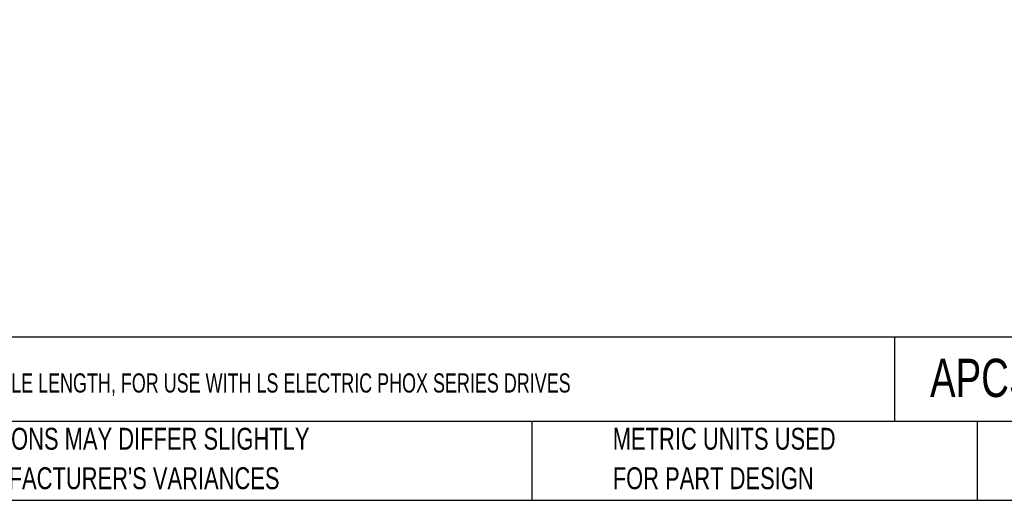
# Model space of a CAD drawing. Header units: inches. Extents: x 0 to 814, y 0 to 621.
# Tile 2 of 8: x 194 to 480, y 0 to 140. Entities that reach past the tile are written whole.
import ezdxf

# ---------------------------------------------------------------- set-up
doc = ezdxf.new("R2010")
doc.units = ezdxf.units.IN
doc.header["$LTSCALE"] = 10
doc.header["$MEASUREMENT"] = 0
doc.layers.add('TEXT', color=140, linetype='Continuous')
doc.styles.add('SLDTEXTSTYLE0', font='TXT', dxfattribs={"width": 0.75})

# ---------------------------------------------------------------- blocks, each defined once
blk = doc.blocks.new('SW_NOTE_0_3')
at = {"layer": 'TEXT', "color": 0, "char_height": 6.35, "attachment_point": 1, "style": 'SLDTEXTSTYLE0'}
for s, insert in [('PART DIMENSIONS MAY DIFFER SLIGHTLY', (0, 8.19)), ("DUE TO MANUFACTURER'S VARIANCES", (0, -3.28))]:
    blk.add_mtext(s, dxfattribs=dict(at, insert=insert))
blk = doc.blocks.new('SW_NOTE_0_6')
at = {"layer": 'TEXT', "color": 0, "char_height": 6.35, "attachment_point": 1, "style": 'SLDTEXTSTYLE0'}
for s, insert in [('METRIC UNITS USED', (0, 8.19)), ('FOR PART DESIGN', (0, -3.28))]:
    blk.add_mtext(s, dxfattribs=dict(at, insert=insert))

msp = doc.modelspace()

# ---------------------------------------------------------------- linework, layer by layer
at = {"layer": 'DEFPOINTS'}
msp.add_lwpolyline([(0, 0), (813.96, 0), (813.96, 621.17), (0, 621.17)], close=True, dxfattribs=at)
at = {"layer": 'TEXT'}
for p, q in [((800.1, 47.33), (0, 47.33)), ((448.23, 47.33), (448.23, 22.86)), ((800.1, 22.86), (0, 22.86)), ((342.89, 22.86), (342.89, 0)), ((472.29, 22.86), (472.29, 0)), ((0, 0), (800.1, 0))]:
    msp.add_line(p, q, dxfattribs=at)

# ---------------------------------------------------------------- block references
for name, p in [('SW_NOTE_0_3', (146.31, 12.86)), ('SW_NOTE_0_6', (366.39, 12.86))]:
    msp.add_blockref(name, p, dxfattribs=at)

# ---------------------------------------------------------------- texts
at = {"layer": 'TEXT', "attachment_point": 1, "style": 'SLDTEXTSTYLE0'}
for s, insert, char_height in [('APCS-PF05LS-AD', (458.57, 41.1), 11.1125), ('{\\W0.7;LS ELECTRIC POWER FLEX CABLE, MATING CONNECTORS, 16.4ft/5m CABLE LENGTH, FOR USE WITH LS ELECTRIC PHOX SERIES DRIVES}', (5.31, 36.85), 5.57052)]:
    msp.add_mtext(s, dxfattribs=dict(at, insert=insert, char_height=char_height))

doc.saveas('drawing.dxf')
